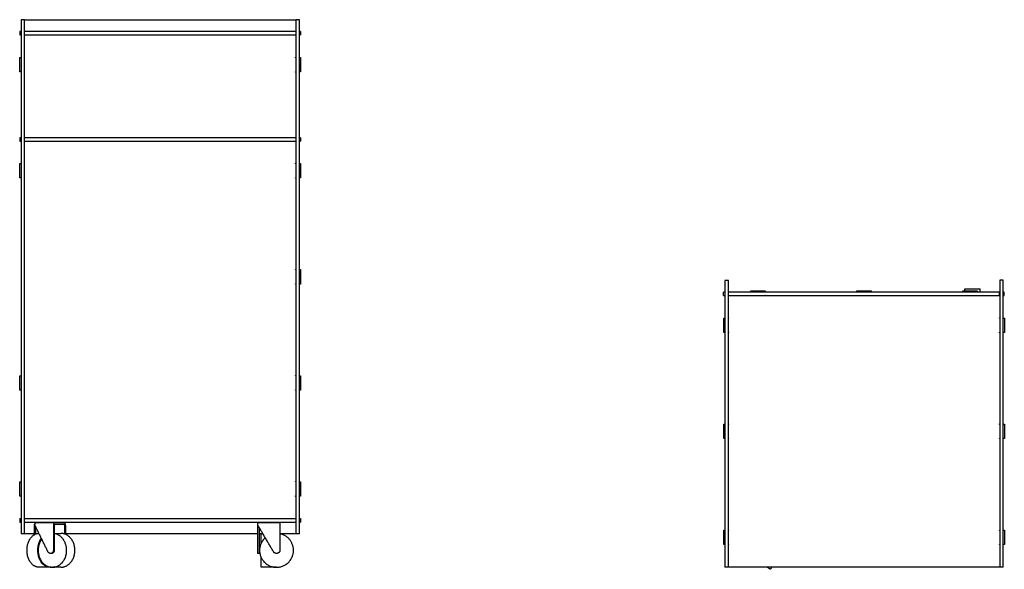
# Model space of a CAD drawing. Header units: millimetres. Extents: x -1482 to 1482, y -390 to 390.
# Tile 3 of 3: x 321 to 1482, y -390 to 258. Entities that reach past the tile are written whole.
import ezdxf

# ---------------------------------------------------------------- set-up
doc = ezdxf.new("R2010")
doc.units = ezdxf.units.MM
doc.layers.add('Défaut', color=7, linetype='Continuous', true_color=0x000000)

msp = doc.modelspace()

# ---------------------------------------------------------------- linework, layer by layer
at = {"layer": 'Défaut', "lineweight": -3}
for points, degree in [([(326.8, 257.7), (324.8, 257.7), (322.8, 257.7)], 2), ([(322.8, 257.7), (322.8, -45.3), (322.8, -348.3)], 2), ([(326.8, -348.3), (326.8, -45.3), (326.8, 257.7)], 2), ([(326.8, 257.7), (486.6, 257.7), (646.5, 257.7)], 2), ([(646.5, 257.7), (646.5, 250.7), (646.5, 243.7)], 2), ([(646.8, 257.7), (646.8, -45.3), (646.8, -348.3)], 2), ([(650.8, 257.7), (648.8, 257.7), (646.8, 257.7)], 2), ([(650.8, -348.3), (650.8, -45.3), (650.8, 257.7)], 2), ([(322.8, 243.7), (322, 243.7), (321.3, 243.7)], 2), ([(321.3, 243.7), (321.3, 241.7), (321.3, 239.7)], 2), ([(321.3, 239.7), (322, 239.7), (322.8, 239.7)], 2), ([(646.8, 243.7), (486.8, 243.7), (326.8, 243.7)], 2), ([(326.8, 239.7), (486.8, 239.7), (646.8, 239.7)], 2), ([(646.5, 239.7), (646.5, 226.6), (646.5, 213.5)], 2), ([(652.3, 243.7), (651.5, 243.7), (650.8, 243.7)], 2), ([(650.8, 239.7), (651.5, 239.7), (652.3, 239.7)], 2), ([(652.3, 243.7), (652.3, 241.7), (652.3, 239.7)], 2), ([(321, 213.2), (321.9, 213.2), (322.8, 213.2)], 2), ([(321, 196.2), (321, 204.7), (321, 213.2)], 2), ([(646.7, 213.2), (646.7, 213.2), (646.8, 213.2)], 2), ([(650.8, 213.2), (651.4, 213.2), (652, 213.2)], 2), ([(652, 213.2), (652, 204.7), (652, 196.2)], 2), ([(322.8, 196.2), (321.9, 196.2), (321, 196.2)], 2), ([(646.5, 196), (646.5, 157.3), (646.5, 118.7)], 2), ([(646.8, 196.2), (646.7, 196.2), (646.7, 196.2)], 2), ([(652, 196.2), (651.4, 196.2), (650.8, 196.2)], 2), ([(322.8, 118.7), (322, 118.7), (321.3, 118.7)], 2), ([(321.3, 118.7), (321.3, 116.7), (321.3, 114.7)], 2), ([(646.8, 118.7), (486.8, 118.7), (326.8, 118.7)], 2), ([(652.3, 118.7), (651.5, 118.7), (650.8, 118.7)], 2), ([(652.3, 118.7), (652.3, 116.7), (652.3, 114.7)], 2), ([(321.3, 114.7), (322, 114.7), (322.8, 114.7)], 2), ([(326.8, 114.7), (486.8, 114.7), (646.8, 114.7)], 2), ([(646.5, 114.7), (646.5, 101.6), (646.5, 88.5)], 2), ([(650.8, 114.7), (651.5, 114.7), (652.3, 114.7)], 2), ([(321, 88.2), (321.9, 88.2), (322.8, 88.2)], 2), ([(321, 71.2), (321, 79.7), (321, 88.2)], 2), ([(646.7, 88.2), (646.7, 88.2), (646.8, 88.2)], 2), ([(650.8, 88.2), (651.4, 88.2), (652, 88.2)], 2), ([(652, 88.2), (652, 79.7), (652, 71.2)], 2), ([(322.8, 71.2), (321.9, 71.2), (321, 71.2)], 2), ([(646.5, 71), (646.5, 17.2), (646.5, -36.5)], 2), ([(646.8, 71.2), (646.7, 71.2), (646.7, 71.2)], 2), ([(652, 71.2), (651.4, 71.2), (650.8, 71.2)], 2), ([(646.7, -36.8), (646.7, -36.8), (646.8, -36.8)], 2), ([(650.8, -36.8), (651.4, -36.8), (652, -36.8)], 2), ([(652, -36.8), (652, -45.3), (652, -53.8)], 2), ([(646.5, -54), (646.5, -107.8), (646.5, -161.5)], 2), ([(646.8, -53.8), (646.7, -53.8), (646.7, -53.8)], 2), ([(652, -53.8), (651.4, -53.8), (650.8, -53.8)], 2), ([(1156.8, -49.6), (1154.8, -49.6), (1152.8, -49.6)], 2), ([(1152.8, -51.6), (1152.8, -219.6), (1152.8, -387.6)], 2), ([(1156.8, -387.6), (1156.8, -219.6), (1156.8, -51.6)], 2), ([(1480.8, -49.4), (1478.8, -49.4), (1476.8, -49.4)], 2), ([(1476.8, -51.4), (1476.8, -219.4), (1476.8, -387.4)], 2), ([(1480.8, -387.4), (1480.8, -219.4), (1480.8, -51.4)], 2), ([(1152.8, -63.4), (1151.9, -63.4), (1151, -63.4)], 2), ([(1151, -67.4), (1151, -65.4), (1151, -63.4)], 2), ([(1151, -67.4), (1151.9, -67.4), (1152.8, -67.4)], 2), ([(1476.5, -63.4), (1316.6, -63.4), (1156.8, -63.4)], 2), ([(1156.8, -67.4), (1316.6, -67.4), (1476.5, -67.4)], 2), ([(1183.3, -63.4), (1183.3, -62.7), (1183.3, -61.9)], 2), ([(1183.3, -61.9), (1191.8, -61.9), (1200.3, -61.9)], 2), ([(1200.3, -61.9), (1200.3, -62.7), (1200.3, -63.4)], 2), ([(1308.3, -63.4), (1308.3, -62.7), (1308.3, -61.9)], 2), ([(1308.3, -61.9), (1316.8, -61.9), (1325.3, -61.9)], 2), ([(1325.3, -61.9), (1325.3, -62.7), (1325.3, -63.4)], 2), ([(1433.3, -61.9), (1441.8, -61.9), (1450.3, -61.9)], 2), ([(1433.3, -63.4), (1433.3, -62.7), (1433.3, -61.9)], 2), ([(1435.7, -59.3), (1444.7, -59.3), (1453.7, -59.3)], 2), ([(1450.3, -61.9), (1450.3, -62.7), (1450.3, -63.4)], 2), ([(1476.5, -67.4), (1476.5, -65.4), (1476.5, -63.4)], 2), ([(1476.5, -67.4), (1476.6, -67.4), (1476.8, -67.4)], 2), ([(1476.8, -63.4), (1476.7, -63.4), (1476.7, -63.4)], 2), ([(1476.7, -63.4), (1476.7, -65.4), (1476.7, -67.4)], 2), ([(1482, -63.4), (1481.4, -63.4), (1480.8, -63.4)], 2), ([(1480.8, -67.4), (1481.4, -67.4), (1482, -67.4)], 2), ([(1482, -67.4), (1482, -65.4), (1482, -63.4)], 2), ([(1151.3, -93.9), (1152, -93.9), (1152.8, -93.9)], 2), ([(1151.3, -110.9), (1151.3, -102.4), (1151.3, -93.9)], 2), ([(1480.8, -93.9), (1481.5, -93.9), (1482.3, -93.9)], 2), ([(1482.3, -93.9), (1482.3, -102.4), (1482.3, -110.9)], 2), ([(1152.8, -110.9), (1152, -110.9), (1151.3, -110.9)], 2), ([(1482.3, -110.9), (1481.5, -110.9), (1480.8, -110.9)], 2), ([(321, -161.8), (321.9, -161.8), (322.8, -161.8)], 2), ([(321, -178.8), (321, -170.3), (321, -161.8)], 2), ([(646.7, -161.8), (646.7, -161.8), (646.8, -161.8)], 2), ([(650.8, -161.8), (651.4, -161.8), (652, -161.8)], 2), ([(652, -161.8), (652, -170.3), (652, -178.8)], 2), ([(322.8, -178.8), (321.9, -178.8), (321, -178.8)], 2), ([(646.5, -179), (646.5, -232.8), (646.5, -286.5)], 2), ([(646.8, -178.8), (646.7, -178.8), (646.7, -178.8)], 2), ([(652, -178.8), (651.4, -178.8), (650.8, -178.8)], 2), ([(1151.3, -218.9), (1152, -218.9), (1152.8, -218.9)], 2), ([(1151.3, -235.9), (1151.3, -227.4), (1151.3, -218.9)], 2), ([(1480.8, -218.9), (1481.5, -218.9), (1482.3, -218.9)], 2), ([(1482.3, -218.9), (1482.3, -227.4), (1482.3, -235.9)], 2), ([(1152.8, -235.9), (1152, -235.9), (1151.3, -235.9)], 2), ([(1482.3, -235.9), (1481.5, -235.9), (1480.8, -235.9)], 2), ([(321, -286.8), (321.9, -286.8), (322.8, -286.8)], 2), ([(321, -303.8), (321, -295.3), (321, -286.8)], 2), ([(646.7, -286.8), (646.7, -286.8), (646.8, -286.8)], 2), ([(650.8, -286.8), (651.4, -286.8), (652, -286.8)], 2), ([(652, -286.8), (652, -295.3), (652, -303.8)], 2), ([(322.8, -303.8), (321.9, -303.8), (321, -303.8)], 2), ([(646.5, -304), (646.5, -317.2), (646.5, -330.3)], 2), ([(646.8, -303.8), (646.7, -303.8), (646.7, -303.8)], 2), ([(652, -303.8), (651.4, -303.8), (650.8, -303.8)], 2), ([(321.3, -330.3), (322, -330.3), (322.8, -330.3)], 2), ([(321.3, -330.3), (321.3, -332.3), (321.3, -334.3)], 2), ([(321.3, -334.3), (322, -334.3), (322.8, -334.3)], 2), ([(326.8, -330.3), (486.8, -330.3), (646.8, -330.3)], 2), ([(326.8, -334.3), (486.8, -334.3), (646.8, -334.3)], 2), ([(362.3, -335.2), (351.2, -335.2), (340.1, -335.2)], 2), ([(373.2, -335.2), (367.8, -335.2), (362.3, -335.2)], 2), ([(627.9, -335.2), (614.7, -335.2), (601.5, -335.2)], 2), ([(601.5, -335.2), (601.5, -336.2), (601.5, -337.2)], 2), ([(646.5, -334.3), (646.5, -341.3), (646.5, -348.3)], 2), ([(650.8, -330.3), (651.5, -330.3), (652.3, -330.3)], 2), ([(650.8, -334.3), (651.5, -334.3), (652.3, -334.3)], 2), ([(652.3, -330.3), (652.3, -332.3), (652.3, -334.3)], 2), ([(326.8, -348.3), (324.8, -348.3), (322.8, -348.3)], 2), ([(338.1, -348.3), (332.5, -348.3), (326.8, -348.3)], 2), ([(338.1, -338.2), (338.1, -343.8), (338.1, -349.3)], 2), ([(339.5, -339.3), (339.5, -343.9), (339.5, -348.5)], 2), ([(361.8, -347.6), (365.5, -347.6), (369.3, -347.6)], 2), ([(373.2, -337.2), (367.8, -337.2), (362.3, -337.2)], 2), ([(373.7, -338.2), (373.7, -343.3), (373.7, -348.3)], 2), ([(373.7, -348.3), (373.7, -348.3), (373.7, -348.3)], 2), ([(374.8, -338.2), (374.8, -343.5), (374.8, -348.7)], 2), ([(601.7, -348.3), (488.3, -348.3), (374.8, -348.3)], 2), ([(601.7, -338.2), (601.7, -338), (601.7, -337.8), (601.8, -337.5)], 3), ([(602, -338.2), (601.9, -338.2), (601.7, -338.2)], 2), ([(605.7, -348.3), (604.7, -348.3), (603.7, -348.3)], 2), ([(605.7, -347.6), (606.6, -347.6), (607.6, -347.6)], 2), ([(646.5, -348.3), (637.8, -348.3), (629.1, -348.3)], 2), ([(650.8, -348.3), (648.8, -348.3), (646.8, -348.3)], 2), ([(1151.3, -343.9), (1152, -343.9), (1152.8, -343.9)], 2), ([(1151.3, -360.9), (1151.3, -352.4), (1151.3, -343.9)], 2), ([(1480.8, -343.9), (1481.5, -343.9), (1482.3, -343.9)], 2), ([(1482.3, -343.9), (1482.3, -352.4), (1482.3, -360.9)], 2), ([(358.4, -371.3), (357.9, -371.3), (357.3, -371.3)], 2), ([(603.7, -371.3), (602.7, -371.3), (601.7, -371.3)], 2), ([(1152.8, -360.9), (1152, -360.9), (1151.3, -360.9)], 2), ([(1482.3, -360.9), (1481.5, -360.9), (1480.8, -360.9)], 2), ([(356.5, -387.6), (350.2, -387.6), (343.8, -387.6)], 2), ([(369.3, -387.6), (364.4, -387.6), (359.5, -387.6)], 2), ([(623.7, -387.6), (614.7, -387.6), (605.7, -387.6)], 2), ([(1156.8, -387.6), (1154.8, -387.6), (1152.8, -387.6)], 2), ([(1476.8, -387.4), (1316.8, -387.4), (1156.8, -387.4)], 2), ([(1207.9, -387.4), (1207.1, -388.7), (1206.3, -390)], 2), ([(1480.8, -387.4), (1478.8, -387.4), (1476.8, -387.4)], 2)]:
    msp.add_open_spline(points, degree=degree, dxfattribs=at)
for points, weights, knots in [([(646.7, 213.2), (646.7, 213.1), (646.6, 213), (646.4, 212.9), (646.3, 213), (646.2, 213.2), (646.2, 213.3), (646.3, 213.5), (646.5, 213.5)], [1, 0.831469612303, 1, 0.831469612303, 1, 0.831469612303, 1, 0.831469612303, 1], [-1.178097, -1.178097, -1.178097, -0.883573, -0.883573, -0.589049, -0.589049, -0.294524, -0.294524, 0, 0, 0]), ([(646.5, 196), (646.3, 196), (646.2, 196.1), (646.2, 196.3), (646.3, 196.4), (646.4, 196.5), (646.6, 196.4), (646.7, 196.4), (646.7, 196.2)], [1, 0.831469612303, 1, 0.831469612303, 1, 0.831469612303, 1, 0.831469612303, 1], [-1.178097, -1.178097, -1.178097, -0.883573, -0.883573, -0.589049, -0.589049, -0.294524, -0.294524, 0, 0, 0]), ([(646.7, 88.2), (646.7, 88.1), (646.6, 88), (646.4, 87.9), (646.3, 88), (646.2, 88.2), (646.2, 88.3), (646.3, 88.5), (646.5, 88.5)], [1, 0.831469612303, 1, 0.831469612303, 1, 0.831469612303, 1, 0.831469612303, 1], [-1.178097, -1.178097, -1.178097, -0.883573, -0.883573, -0.589049, -0.589049, -0.294524, -0.294524, 0, 0, 0]), ([(646.5, 71), (646.3, 71), (646.2, 71.1), (646.2, 71.3), (646.3, 71.4), (646.4, 71.5), (646.6, 71.4), (646.7, 71.4), (646.7, 71.2)], [1, 0.831469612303, 1, 0.831469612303, 1, 0.831469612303, 1, 0.831469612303, 1], [-1.178097, -1.178097, -1.178097, -0.883573, -0.883573, -0.589049, -0.589049, -0.294524, -0.294524, 0, 0, 0]), ([(646.7, -36.8), (646.7, -36.9), (646.6, -37), (646.4, -37.1), (646.3, -37), (646.2, -36.8), (646.2, -36.7), (646.3, -36.5), (646.5, -36.5)], [1, 0.831469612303, 1, 0.831469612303, 1, 0.831469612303, 1, 0.831469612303, 1], [-1.178097, -1.178097, -1.178097, -0.883573, -0.883573, -0.589049, -0.589049, -0.294524, -0.294524, 0, 0, 0]), ([(646.5, -54), (646.3, -54), (646.2, -53.9), (646.2, -53.7), (646.3, -53.6), (646.4, -53.5), (646.6, -53.6), (646.7, -53.6), (646.7, -53.8)], [1, 0.831469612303, 1, 0.831469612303, 1, 0.831469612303, 1, 0.831469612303, 1], [-1.178097, -1.178097, -1.178097, -0.883573, -0.883573, -0.589049, -0.589049, -0.294524, -0.294524, 0, 0, 0]), ([(1183.5, -67.4), (1183.5, -67.5), (1183.4, -67.6), (1183.3, -67.7), (1183.2, -67.7), (1183, -67.6), (1183, -67.4)], [0.92461794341, 0.888375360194, 1, 0.831469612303, 1, 0.831469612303, 1], [-0.7841242, -0.7841242, -0.7841242, -0.5890486, -0.5890486, -0.2945243, -0.2945243, 0, 0, 0]), ([(1200.5, -67.4), (1200.5, -67.6), (1200.4, -67.7), (1200.2, -67.7), (1200.1, -67.6), (1200, -67.5), (1200, -67.4)], [1, 0.831469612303, 1, 0.831469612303, 1, 0.888375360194, 0.92461794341], [-1.1780972, -1.1780972, -1.1780972, -0.8835729, -0.8835729, -0.5890486, -0.5890486, -0.393973, -0.393973, -0.393973]), ([(1308.5, -67.4), (1308.5, -67.5), (1308.4, -67.6), (1308.3, -67.7), (1308.2, -67.7), (1308, -67.6), (1308, -67.4)], [0.92461794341, 0.888375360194, 1, 0.831469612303, 1, 0.831469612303, 1], [-0.7841242, -0.7841242, -0.7841242, -0.5890486, -0.5890486, -0.2945243, -0.2945243, 0, 0, 0]), ([(1325.5, -67.4), (1325.5, -67.6), (1325.4, -67.7), (1325.2, -67.7), (1325.1, -67.6), (1325, -67.5), (1325, -67.4)], [1, 0.831469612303, 1, 0.831469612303, 1, 0.888375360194, 0.92461794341], [-1.1780972, -1.1780972, -1.1780972, -0.8835729, -0.8835729, -0.5890486, -0.5890486, -0.393973, -0.393973, -0.393973]), ([(1433.5, -67.4), (1433.5, -67.5), (1433.4, -67.6), (1433.3, -67.7), (1433.2, -67.7), (1433, -67.6), (1433, -67.4)], [0.925549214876, 0.886976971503, 1, 0.831469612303, 1, 0.831469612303, 1], [-0.7865681, -0.7865681, -0.7865681, -0.5890486, -0.5890486, -0.2945243, -0.2945243, 0, 0, 0]), ([(1450.5, -67.4), (1450.5, -67.6), (1450.4, -67.7), (1450.2, -67.7), (1450.1, -67.6), (1450, -67.5), (1450, -67.4)], [1, 0.831469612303, 1, 0.831469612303, 1, 0.888375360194, 0.92461794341], [-1.1780972, -1.1780972, -1.1780972, -0.8835729, -0.8835729, -0.5890486, -0.5890486, -0.393973, -0.393973, -0.393973]), ([(1156.8, -93.7), (1156.9, -93.7), (1157, -93.8), (1157.1, -94), (1156.9, -94.1), (1156.9, -94.2), (1156.8, -94.2)], [1, 0.831469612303, 1, 0.831469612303, 1, 0.889165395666, 0.924112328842], [-1.1780972, -1.1780972, -1.1780972, -0.8835729, -0.8835729, -0.5890486, -0.5890486, -0.3953537, -0.3953537, -0.3953537]), ([(1476.8, -94.2), (1476.7, -94.2), (1476.6, -94.1), (1476.5, -94), (1476.5, -93.8), (1476.6, -93.7), (1476.8, -93.7)], [0.924706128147, 0.88823989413, 1, 0.831469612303, 1, 0.831469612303, 1], [-0.784361, -0.784361, -0.784361, -0.5890486, -0.5890486, -0.2945243, -0.2945243, 0, 0, 0]), ([(1156.8, -110.7), (1156.9, -110.7), (1156.9, -110.7), (1157.1, -110.9), (1157, -111), (1156.9, -111.2), (1156.8, -111.2)], [0.923941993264, 0.88943689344, 1, 0.831469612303, 1, 0.831469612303, 1], [-0.7822691, -0.7822691, -0.7822691, -0.5890486, -0.5890486, -0.2945243, -0.2945243, 0, 0, 0]), ([(1476.8, -111.2), (1476.6, -111.2), (1476.5, -111), (1476.5, -110.9), (1476.6, -110.7), (1476.7, -110.7), (1476.8, -110.7)], [1, 0.831469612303, 1, 0.831469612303, 1, 0.887973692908, 0.924880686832], [-1.1780972, -1.1780972, -1.1780972, -0.8835729, -0.8835729, -0.5890486, -0.5890486, -0.393271, -0.393271, -0.393271]), ([(646.7, -161.8), (646.7, -161.9), (646.6, -162), (646.4, -162.1), (646.3, -162), (646.2, -161.8), (646.2, -161.7), (646.3, -161.5), (646.5, -161.5)], [1, 0.831469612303, 1, 0.831469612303, 1, 0.831469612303, 1, 0.831469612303, 1], [-1.178097, -1.178097, -1.178097, -0.883573, -0.883573, -0.589049, -0.589049, -0.294524, -0.294524, 0, 0, 0]), ([(646.5, -179), (646.3, -179), (646.2, -178.9), (646.2, -178.7), (646.3, -178.6), (646.4, -178.5), (646.6, -178.6), (646.7, -178.6), (646.7, -178.8)], [1, 0.831469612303, 1, 0.831469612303, 1, 0.831469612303, 1, 0.831469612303, 1], [-1.178097, -1.178097, -1.178097, -0.883573, -0.883573, -0.589049, -0.589049, -0.294524, -0.294524, 0, 0, 0]), ([(1156.8, -218.7), (1156.9, -218.7), (1157, -218.8), (1157.1, -219), (1156.9, -219.1), (1156.9, -219.2), (1156.8, -219.2)], [1, 0.831469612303, 1, 0.831469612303, 1, 0.888793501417, 0.924348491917], [-1.1780972, -1.1780972, -1.1780972, -0.8835729, -0.8835729, -0.5890486, -0.5890486, -0.3947037, -0.3947037, -0.3947037]), ([(1476.8, -219.2), (1476.7, -219.2), (1476.6, -219.1), (1476.5, -219), (1476.5, -218.8), (1476.6, -218.7), (1476.8, -218.7)], [0.926591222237, 0.885488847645, 1, 0.831469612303, 1, 0.831469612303, 1], [-0.7891687, -0.7891687, -0.7891687, -0.5890486, -0.5890486, -0.2945243, -0.2945243, 0, 0, 0]), ([(1156.8, -235.7), (1156.9, -235.7), (1156.9, -235.7), (1157.1, -235.9), (1157, -236), (1156.9, -236.2), (1156.8, -236.2)], [0.92461794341, 0.888375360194, 1, 0.831469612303, 1, 0.831469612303, 1], [-0.7841242, -0.7841242, -0.7841242, -0.5890486, -0.5890486, -0.2945243, -0.2945243, 0, 0, 0]), ([(1476.8, -236.2), (1476.6, -236.2), (1476.5, -236), (1476.5, -235.9), (1476.6, -235.7), (1476.7, -235.7), (1476.8, -235.7)], [1, 0.831469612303, 1, 0.831469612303, 1, 0.888348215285, 0.924635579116], [-1.1780972, -1.1780972, -1.1780972, -0.8835729, -0.8835729, -0.5890486, -0.5890486, -0.3939256, -0.3939256, -0.3939256]), ([(646.7, -286.8), (646.7, -286.9), (646.6, -287), (646.4, -287.1), (646.3, -287), (646.2, -286.8), (646.2, -286.7), (646.3, -286.5), (646.5, -286.5)], [1, 0.831469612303, 1, 0.831469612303, 1, 0.831469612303, 1, 0.831469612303, 1], [-1.178097, -1.178097, -1.178097, -0.883573, -0.883573, -0.589049, -0.589049, -0.294524, -0.294524, 0, 0, 0]), ([(646.5, -304), (646.3, -304), (646.2, -303.9), (646.2, -303.7), (646.3, -303.6), (646.4, -303.5), (646.6, -303.6), (646.7, -303.6), (646.7, -303.8)], [1, 0.831469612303, 1, 0.831469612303, 1, 0.831469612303, 1, 0.831469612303, 1], [-1.178097, -1.178097, -1.178097, -0.883573, -0.883573, -0.589049, -0.589049, -0.294524, -0.294524, 0, 0, 0]), ([(343.8, -387.6), (329.6, -387.6), (329.6, -367.6), (329.6, -347.8), (343.6, -347.6)], [0.99999915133, 0.707107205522, 1, 0.709387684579, 0.995473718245], [31.415972, 31.415972, 31.415972, 62.831853, 62.831853, 94.003128, 94.003128, 94.003128]), ([(360.7, -338.2), (360.7, -352.8), (360.7, -367.3), (360.7, -370.4), (358.2, -371.2), (355.7, -372), (354.4, -369.4), (346.7, -353.8), (339, -338.2)], [1, 1, 1, 0.794903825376, 1, 0.794903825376, 1, 1, 1], [1, 1, 1, 30.095641, 30.095641, 35.311219, 35.311219, 40.526797, 40.526797, 76.688583, 76.688583, 76.688583]), ([(347, -354.3), (342.7, -360), (342.7, -367.6), (342.7, -387.6), (359.5, -387.6), (376.3, -387.6), (376.3, -367.6), (376.3, -350.1), (361.8, -347.8)], [0.854292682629, 0.863958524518, 1, 0.707106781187, 1, 0.707106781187, 1, 0.734484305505, 0.95036305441], [-14.591902, -14.591902, -14.591902, 0, 0, 31.415927, 31.415927, 62.831853, 62.831853, 91.311248, 91.311248, 91.311248]), ([(361.8, -338.2), (361.8, -352.8), (361.8, -367.3), (361.8, -370.4), (359.3, -371.2), (358.9, -371.3), (358.4, -371.3)], [1, 1, 1, 0.794903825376, 1, 0.956589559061, 0.931555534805], [1, 1, 1, 30.095641, 30.095641, 35.311219, 35.311219, 36.415143, 36.415143, 36.415143]), ([(369.3, -387.6), (386.1, -387.6), (386.1, -367.6), (386.1, -347.6), (369.3, -347.6)], [1, 0.707106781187, 1, 0.707106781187, 1], [31.415927, 31.415927, 31.415927, 62.831853, 62.831853, 94.24778, 94.24778, 94.24778]), ([(601.7, -371.3), (601.7, -371.3), (601.7, -369.4), (601.7, -353.8), (601.7, -338.2)], [0.931555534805, 0.838314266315, 1, 1, 1], [36.415143, 36.415143, 36.415143, 40.526797, 40.526797, 76.688583, 76.688583, 76.688583]), ([(627.9, -338.2), (627.9, -352.8), (627.9, -367.3), (627.9, -370.4), (624.9, -371.2), (622, -372), (620.4, -369.4), (611.2, -353.8), (602, -338.2)], [1, 1, 1, 0.794903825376, 1, 0.794903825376, 1, 1, 1], [1, 1, 1, 30.095641, 30.095641, 35.311219, 35.311219, 40.526797, 40.526797, 76.688583, 76.688583, 76.688583]), ([(603.7, -371.3), (603.7, -371.3), (603.7, -369.4), (603.7, -355.2), (603.7, -341)], [0.931555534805, 0.838314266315, 1, 1, 1], [36.415143, 36.415143, 36.415143, 40.526797, 40.526797, 73.49319, 73.49319, 73.49319]), ([(610.6, -352.7), (603.9, -358.6), (603.9, -367.6), (603.9, -387.6), (623.9, -387.6), (643.9, -387.6), (643.9, -367.6), (643.9, -351.3), (627.9, -348)], [0.854240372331, 0.84352312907, 1, 0.707106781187, 1, 0.707106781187, 1, 0.747270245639, 0.930688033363], [-16.783816, -16.783816, -16.783816, 0, 0, 31.415927, 31.415927, 62.831853, 62.831853, 89.939819, 89.939819, 89.939819]), ([(1156.8, -343.7), (1156.9, -343.7), (1157, -343.8), (1157.1, -344), (1156.9, -344.1), (1156.9, -344.2), (1156.8, -344.2)], [1, 0.831469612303, 1, 0.831469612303, 1, 0.888420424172, 0.924588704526], [-1.1780972, -1.1780972, -1.1780972, -0.8835729, -0.8835729, -0.5890486, -0.5890486, -0.3940518, -0.3940518, -0.3940518]), ([(1476.8, -344.2), (1476.7, -344.2), (1476.6, -344.1), (1476.5, -344), (1476.5, -343.8), (1476.6, -343.7), (1476.8, -343.7)], [0.926328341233, 0.885857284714, 1, 0.831469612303, 1, 0.831469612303, 1], [-0.7885248, -0.7885248, -0.7885248, -0.5890486, -0.5890486, -0.2945243, -0.2945243, 0, 0, 0]), ([(356.5, -387.6), (342.4, -387.6), (342.4, -367.6), (342.4, -359.3), (346.5, -353.4)], [1, 0.707106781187, 1, 0.853351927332, 0.853553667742], [31.415927, 31.415927, 31.415927, 62.831853, 62.831853, 78.561425, 78.561425, 78.561425]), ([(1156.8, -360.7), (1156.9, -360.7), (1156.9, -360.7), (1157.1, -360.9), (1157, -361), (1156.9, -361.2), (1156.8, -361.2)], [0.924417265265, 0.888686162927, 1, 0.831469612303, 1, 0.831469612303, 1], [-0.7835811, -0.7835811, -0.7835811, -0.5890486, -0.5890486, -0.2945243, -0.2945243, 0, 0, 0]), ([(1476.8, -361.2), (1476.6, -361.2), (1476.5, -361), (1476.5, -360.9), (1476.6, -360.7), (1476.7, -360.7), (1476.8, -360.7)], [1, 0.831469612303, 1, 0.831469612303, 1, 0.885538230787, 0.92655580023], [-1.1780972, -1.1780972, -1.1780972, -0.8835729, -0.8835729, -0.5890486, -0.5890486, -0.3890148, -0.3890148, -0.3890148])]:
    msp.add_rational_spline(points, weights, degree=2, knots=knots, dxfattribs=at)
for points, weights in [([(1152.8, -49.6), (1152.8, -49.6), (1152.8, -51.6)], [1, 0.707106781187, 1]), ([(1156.8, -51.6), (1156.8, -49.6), (1156.8, -49.6)], [1, 0.707106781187, 1]), ([(1476.8, -49.4), (1476.8, -49.4), (1476.8, -51.4)], [1, 0.707106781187, 1]), ([(1480.8, -51.4), (1480.8, -49.4), (1480.8, -49.4)], [1, 0.707106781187, 1]), ([(1435.7, -61.9), (1435.7, -59.3), (1435.7, -59.3)], [0.868816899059, 0.900832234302, 1]), ([(1453.7, -63.4), (1453.7, -59.3), (1453.7, -59.3)], [0.857192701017, 0.876639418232, 1]), ([(1476.5, -63.4), (1476.7, -63.4), (1476.7, -63.4)], [1, 0.707106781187, 1]), ([(340, -335.3), (338.1, -335.6), (338.1, -338.2)], [0.949648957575, 0.73492426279, 1]), ([(362.3, -335.2), (360.7, -335.2), (360.7, -338.2)], [1, 0.707106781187, 1]), ([(373.2, -335.2), (374.8, -335.2), (374.8, -338.2)], [1, 0.707106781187, 1]), ([(627.9, -335.2), (627.9, -335.2), (627.9, -338.2)], [1, 0.707106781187, 1]), ([(362.3, -337.2), (361.8, -337.2), (361.8, -338.2)], [1, 0.707106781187, 1]), ([(373.2, -337.2), (373.7, -337.2), (373.7, -338.2)], [1, 0.707106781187, 1]), ([(605.7, -359.3), (605.7, -347.6), (605.7, -347.6)], [0.881808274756, 0.789227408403, 1]), ([(358.4, -371.3), (358.1, -371.3), (357.9, -371.3)], [0.931555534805, 0.916952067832, 0.908601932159]), ([(605.7, -387.6), (605.7, -387.6), (605.7, -375.8)], [1, 0.789227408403, 0.881808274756]), ([(357.9, -387.5), (357.2, -387.6), (356.5, -387.6)], [0.963287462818, 0.980321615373, 1]), ([(1206.3, -390), (1206.3, -390), (1202.4, -387.4)], [1, 0.86923086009, 0.855231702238])]:
    msp.add_rational_spline(points, weights, degree=2, dxfattribs=at)
for points, knots in [([(339, -338.2), (339, -337.9), (339, -337.5), (339, -336.8), (339.1, -336.4), (339.4, -335.8), (339.5, -335.6), (339.8, -335.3), (340, -335.2), (340.1, -335.2)], [0, 0, 0, 0, 0.290401, 0.290401, 0.580802, 0.580802, 0.871204, 0.871204, 1.161605, 1.161605, 1.161605, 1.161605]), ([(374.8, -337.7), (374.8, -337.5), (374.8, -337.3), (374.7, -336.8), (374.6, -336.4), (374.2, -335.8), (374, -335.6), (373.6, -335.3), (373.4, -335.3), (373.2, -335.3)], [-1.0136922, -1.0136922, -1.0136922, -1.0136922, -0.8712036, -0.8712036, -0.5808024, -0.5808024, -0.2904012, -0.2904012, -0.0503979, -0.0503979, -0.0503979, -0.0503979]), ([(602, -338.2), (602, -337.9), (601.9, -337.5), (601.8, -336.8), (601.8, -336.4), (601.7, -335.8), (601.7, -335.6), (601.6, -335.3), (601.5, -335.2), (601.5, -335.2)], [0, 0, 0, 0, 0.290401, 0.290401, 0.580802, 0.580802, 0.871204, 0.871204, 1.161605, 1.161605, 1.161605, 1.161605]), ([(602, -338.2), (602, -338.1), (601.9, -338), (601.8, -337.8), (601.8, -337.6), (601.7, -337.4), (601.7, -337.4), (601.6, -337.3), (601.5, -337.2), (601.5, -337.2)], [0, 0, 0, 0, 0.290401, 0.290401, 0.580802, 0.580802, 0.871204, 0.871204, 1.161605, 1.161605, 1.161605, 1.161605])]:
    msp.add_open_spline(points, degree=3, knots=knots, dxfattribs=at)

doc.saveas('drawing.dxf')
